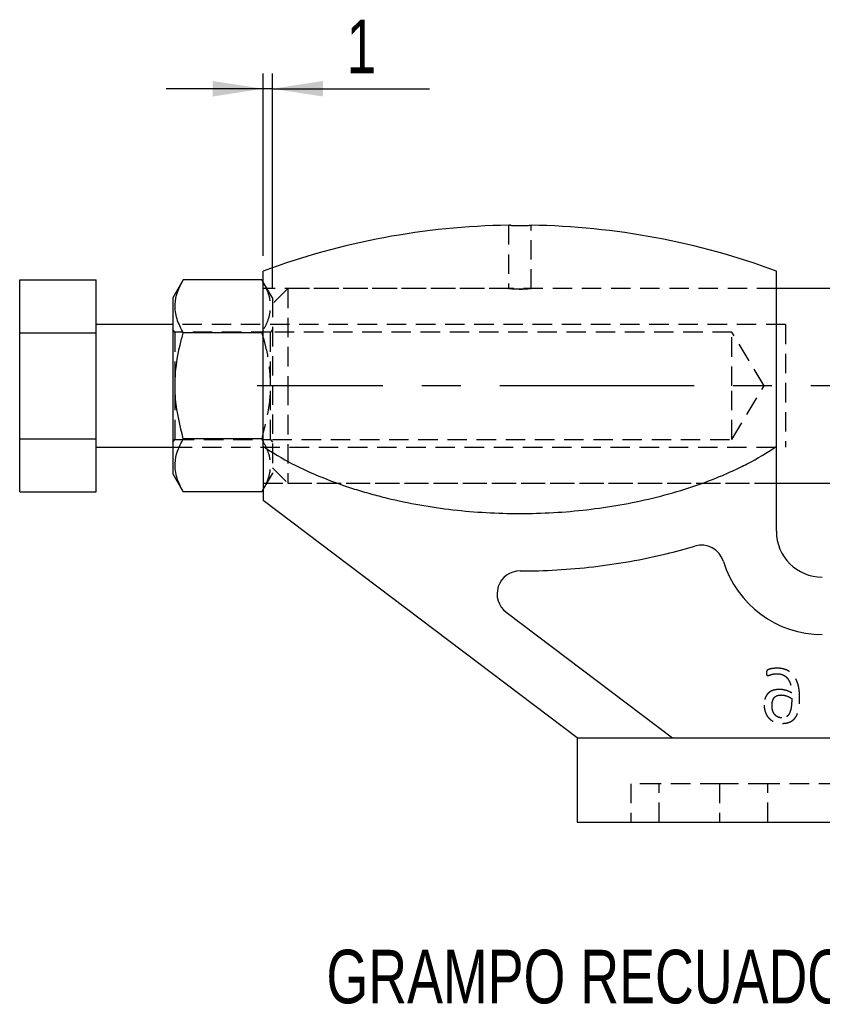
# Model space of a CAD drawing. Extents: x 79 to 812, y 8 to 551.
# Tile 1 of 31: x 86 to 190, y 52 to 181. Entities that reach past the tile are written whole.
import ezdxf

# ---------------------------------------------------------------- set-up
doc = ezdxf.new("R2010")
doc.units = 0
doc.header["$LTSCALE"] = 2
doc.linetypes.add('CENTERX2', pattern=[20.32, 12.7, -2.54, 2.54, -2.54])
doc.linetypes.add('HIDDEN', pattern=[1.905, 1.27, -0.635])
doc.layers.get('0').update_dxf_attribs({"linetype": 'CONTINUOUS'})
doc.styles.add('SLDTEXTSTYLE0', font='TXT', dxfattribs={"width": 0.75})
doc.dimstyles.new('SLDDIMSTYLE5', dxfattribs={"dimtxt": 7, "dimasz": 6.604, "dimexe": 0, "dimexo": 0.0625, "dimgap": 1.75, "dimtad": 1, "dimdec": 0, "dimrnd": 1e-09, "dimzin": 12, "dimtxsty": 'SLDTEXTSTYLE0', "dimsah": 1, "dimcen": 0.09, "dimazin": 3, "dimtfac": 1, "dimtmove": 0, "dimatfit": 3, "dimtolj": 1, "dimtzin": 12})

# ---------------------------------------------------------------- blocks, each defined once
blk = doc.blocks.new('_D_11')
at = {"color": 179, "linetype": 'CONTINUOUS'}
for p, q in [((117.31, 149.76), (117.31, 173.59)), ((118.5, 145.46), (118.5, 173.59)), ((117.31, 171.59), (104.61, 171.59)), ((118.5, 171.59), (117.31, 171.59)), ((118.5, 171.59), (139.03, 171.59))]:
    blk.add_line(p, q, dxfattribs=at)
for points in [[(117.31, 171.59), (110.71, 172.6), (110.71, 170.57)], [(118.5, 171.59), (125.11, 170.57), (125.11, 172.6)]]:
    blk.add_solid(points, dxfattribs=at)
at = {"color": 179, "linetype": 'CONTINUOUS', "insert": (128.17, 180.61, 0.1), "char_height": 7, "attachment_point": 1, "style": 'SLDTEXTSTYLE0'}
blk.add_mtext('1', dxfattribs=at)

msp = doc.modelspace()

# ---------------------------------------------------------------- linework, layer by layer
at = {"color": 7, "linetype": 'HIDDEN'}
for p, q in [((149.314, 153.7521), (149.314, 145.4623)), ((152.314, 145.4645), (152.314, 153.7525)), ((118.5043, 144.2645), (117.314, 146.3262)), ((149.3329, 145.4645), (117.314, 145.4645)), ((120.5043, 145.4645), (118.5043, 143.4645)), ((120.5043, 145.4645), (120.5043, 132.7645)), ((184.314, 145.4645), (120.5043, 145.4645)), ((184.314, 145.4645), (152.3139, 145.4645)), ((118.5043, 144.2645), (118.5043, 121.2645)), ((150.7293, 145.3773), (151.1433, 145.38)), ((185.5043, 140.7645), (105.5043, 140.7645)), ((185.5043, 140.7645), (185.5043, 124.7645)), ((105.7503, 139.7645), (105.5043, 140.1158)), ((105.7503, 139.7645), (105.7503, 125.7645)), ((118.2583, 139.7645), (105.7503, 139.7645)), ((118.5043, 140.1158), (118.2583, 139.7645)), ((118.2583, 125.7645), (118.2583, 139.7645)), ((178.5043, 139.7645), (118.5043, 139.7645)), ((178.5043, 132.7645), (178.5043, 139.7645)), ((182.7103, 132.7645), (178.5043, 139.7645)), ((120.5043, 132.7645), (120.5043, 120.0645)), ((178.5043, 125.7645), (178.5043, 132.7645)), ((178.5043, 125.7645), (182.7103, 132.7645)), ((105.5043, 125.4132), (105.7503, 125.7645)), ((105.7503, 125.7645), (118.2583, 125.7645)), ((118.2583, 125.7645), (118.5043, 125.4132)), ((118.5043, 125.7645), (178.5043, 125.7645)), ((105.5043, 124.7645), (185.5043, 124.7645)), ((117.314, 119.2029), (118.5043, 121.2645)), ((118.5043, 122.0645), (120.5043, 120.0645)), ((117.314, 120.0645), (184.314, 120.0645)), ((120.5043, 120.0645), (184.314, 120.0645)), ((165.314, 80.7645), (165.314, 75.7645)), ((169.0254, 80.7645), (165.314, 80.7645)), ((176.8947, 80.7645), (169.0254, 80.7645)), ((169.0254, 75.7645), (169.0254, 80.7645)), ((183.1833, 80.7645), (176.8947, 80.7645)), ((176.8947, 80.7645), (176.8947, 75.7645)), ((302.8809, 80.7645), (183.1833, 80.7645)), ((183.1833, 75.7645), (183.1833, 80.7645))]:
    msp.add_line(p, q, dxfattribs=at)
at = {"color": 7, "linetype": 'CONTINUOUS'}
for p, q in [((117.314, 124.8628), (117.314, 147.7645)), ((184.314, 124.8628), (184.314, 147.7645)), ((85.5043, 146.6209), (95.5043, 146.6209)), ((85.5043, 139.6927), (85.5043, 146.6209)), ((95.5043, 139.6927), (95.5043, 146.6209)), ((106.8647, 146.6209), (105.5043, 144.2645)), ((117.1438, 146.6209), (106.8647, 146.6209)), ((117.314, 146.3262), (117.1438, 146.6209)), ((117.1438, 146.6209), (117.314, 146.2419)), ((291.5043, 145.4645), (184.314, 145.4645)), ((105.5043, 144.2645), (105.5043, 121.2645)), ((105.5043, 140.7645), (95.5043, 140.7645)), ((85.5043, 139.6927), (95.5043, 139.6927)), ((85.5043, 125.8363), (85.5043, 139.6927)), ((95.5043, 125.8363), (95.5043, 139.6927)), ((117.1438, 139.6927), (106.8647, 139.6927)), ((117.314, 140.0586), (117.1438, 139.6927)), ((117.1438, 139.6927), (117.314, 139.043)), ((117.314, 126.7164), (117.1438, 125.8363)), ((85.5043, 125.8363), (95.5043, 125.8363)), ((85.5043, 118.9081), (85.5043, 125.8363)), ((95.5043, 118.9081), (95.5043, 125.8363)), ((117.1438, 125.8363), (106.8647, 125.8363)), ((117.1438, 125.8363), (117.314, 125.4573)), ((117.314, 124.8628), (117.314, 117.7645)), ((184.314, 113.7645), (184.314, 124.8628)), ((95.5043, 124.7645), (105.5043, 124.7645)), ((105.5043, 121.2645), (106.8647, 118.9081)), ((184.314, 120.0645), (281.6315, 120.0645)), ((85.5043, 118.9081), (95.5043, 118.9081)), ((117.1438, 118.9081), (106.8647, 118.9081)), ((117.314, 119.2739), (117.1438, 118.9081)), ((117.1438, 118.9081), (117.314, 119.2029)), ((158.314, 86.7645), (117.314, 117.7645)), ((149.032, 103.1851), (170.7496, 86.7645)), ((158.314, 86.7645), (158.314, 75.7645)), ((158.314, 86.7645), (192.1388, 86.7645)), ((158.314, 75.7645), (192.1388, 75.7645))]:
    msp.add_line(p, q, dxfattribs=at)
at = {"color": 179, "linetype": 'CENTERX2'}
msp.add_line((295.5043, 132.7645), (116.5043, 132.7645), dxfattribs=at)
at = {"color": 7, "linetype": 'CONTINUOUS'}
for centre, radius, start, end in [((150.814, 57.2437), 96.5208, 90.882292, 110.308533), ((150.814, 57.2437), 96.5208, 69.691467, 89.114241), ((190.314, 113.7645), 6, 180, 270), ((174.5309, 108.9538), 3, 16.951332, 106.673771), ((190.314, 113.7645), 13.5, 196.951332, 270), ((150.8413, 105.5781), 3, 90.018128, 232.907163)]:
    msp.add_arc(centre, radius, start, end, dxfattribs=at)
for points, knots in [([(149.3289, 153.752), (149.3243, 153.7523), (149.2995, 153.7537), (149.4226, 153.7467), (149.6929, 153.7336), (150.1036, 153.719), (150.5908, 153.7102), (151.1042, 153.7109), (151.5831, 153.7207), (151.9803, 153.7356), (152.229, 153.7481), (152.3367, 153.7541), (152.309, 153.7526), (152.3066, 153.7525)], [0, 0, 0, 0, 0.02439201, 0.13152541, 0.23869848, 0.34602065, 0.45336858, 0.56057976, 0.66770277, 0.77492549, 0.88227992, 0.98959148, 1, 1, 1, 1]), ([(106.8647, 139.6927), (106.5552, 140.2941), (105.9293, 141.5097), (105.7004, 143.3109), (106.0364, 145.0327), (106.587, 146.0883), (106.8647, 146.6209)], [0, 0, 0, 0, 0.26460755, 0.534953, 0.76534582, 1, 1, 1, 1]), ([(106.8647, 125.8363), (106.4471, 127.5427), (105.7493, 130.3937), (105.7755, 134.5498), (106.2524, 137.4561), (106.7177, 139.1556), (106.8647, 139.6927)], [0, 0, 0, 0, 0.37342808, 0.62389659, 0.88112873, 1, 1, 1, 1]), ([(106.8647, 118.9081), (106.5552, 119.5094), (105.9293, 120.7251), (105.7004, 122.5263), (106.0364, 124.2481), (106.587, 125.3037), (106.8647, 125.8363)], [0, 0, 0, 0, 0.26460754, 0.53495298, 0.76534583, 1, 1, 1, 1]), ([(117.314, 124.8628), (118.5297, 124.0087), (119.7965, 123.2658), (122.3937, 121.9181), (123.725, 121.3154), (126.4384, 120.2202), (127.8206, 119.7281), (129.9274, 119.0626), (130.635, 118.8531), (132.0509, 118.4601), (132.7605, 118.2761), (136.3158, 117.4155), (139.1838, 116.9145), (144.9621, 116.2456), (147.8726, 116.0785), (152.27, 116.0779), (153.7453, 116.12), (156.6734, 116.2885), (158.1289, 116.4146), (162.4698, 116.9183), (165.3299, 117.4199), (169.5645, 118.4447), (170.9668, 118.832), (173.7503, 119.709), (175.1317, 120.1983), (177.185, 121.0249), (177.8656, 121.3158), (179.2077, 121.9273), (179.8705, 122.2484), (181.8305, 123.2649), (183.1008, 124.0105), (184.314, 124.8628)], [0, 0, 0, 0, 0.0625, 0.0625, 0.125, 0.125, 0.1875, 0.1875, 0.21875, 0.21875, 0.25, 0.25, 0.375, 0.375, 0.5, 0.5, 0.5625, 0.5625, 0.625, 0.625, 0.75, 0.75, 0.8125, 0.8125, 0.875, 0.875, 0.90625, 0.90625, 0.9375, 0.9375, 1, 1, 1, 1]), ([(150.8404, 108.5781), (152.4384, 108.5786), (154.0446, 108.6249), (157.2479, 108.8092), (158.8497, 108.9479), (163.6217, 109.5017), (166.7821, 110.0549), (171.1694, 111.1166), (172.4214, 111.4537), (173.6701, 111.8277)], [0.200065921, 0.200065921, 0.200065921, 0.200065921, 0.262085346, 0.262085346, 0.324585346, 0.324585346, 0.449585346, 0.449585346, 0.499519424, 0.499519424, 0.499519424, 0.499519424])]:
    msp.add_open_spline(points, degree=3, knots=knots, dxfattribs=at)
at = {"color": 7, "linetype": 'HIDDEN'}
for points, knots in [([(149.6691, 153.7356), (149.6353, 153.737), (149.5525, 153.7404), (149.5111, 153.7426), (149.4866, 153.744)], [0, 0, 0, 0, 0.40839947, 1, 1, 1, 1]), ([(117.314, 146.2419), (117.5558, 145.7658), (118.11, 144.675), (118.3011, 143.0028), (118.0077, 141.4051), (117.526, 140.4702), (117.314, 140.0586)], [0, 0, 0, 0, 0.23486755, 0.53818815, 0.79668286, 1, 1, 1, 1]), ([(150.814, 145.3756), (150.6461, 145.3776), (150.3102, 145.3816), (149.8612, 145.4098), (149.5246, 145.4403), (149.3323, 145.4623), (149.3327, 145.4623), (149.3329, 145.4623)], [0, 0, 0, 0, 0.21381628, 0.42759926, 0.64231934, 0.85766211, 1, 1, 1, 1]), ([(152.3139, 145.4645), (152.2976, 145.4625), (152.2648, 145.4586), (152.009, 145.4307), (151.6311, 145.3998), (151.208, 145.3788), (150.9266, 145.3765), (150.814, 145.3756)], [0, 0, 0, 0, 0.2132083, 0.4265007, 0.64106384, 0.85626314, 1, 1, 1, 1]), ([(117.314, 139.043), (117.4009, 138.7216), (117.7944, 137.2658), (118.2225, 134.5801), (118.2807, 130.7223), (117.6556, 128.1321), (117.314, 126.7164)], [0, 0, 0, 0, 0.08000305, 0.36231006, 0.65146778, 1, 1, 1, 1]), ([(117.314, 125.4573), (117.5558, 124.9812), (118.11, 123.8904), (118.3011, 122.2182), (118.0077, 120.6204), (117.526, 119.6855), (117.314, 119.2739)], [0, 0, 0, 0, 0.23486755, 0.5381881, 0.79668273, 1, 1, 1, 1]), ([(183.03, 95.2675), (183.0297, 95.238), (183.0291, 95.1828), (183.0326, 95.1066), (183.0371, 95.0425), (183.0512, 94.9906), (183.0741, 94.9513), (183.1022, 94.9217), (183.1392, 94.9039), (183.1665, 94.9029), (183.1812, 94.9024)], [0, 0, 0, 0, 0.19871497, 0.37228942, 0.51393558, 0.63056329, 0.73095008, 0.81781247, 0.9018487, 1, 1, 1, 1]), ([(184.3939, 95.8675), (184.3258, 95.8661), (184.1883, 95.8634), (183.9838, 95.8449), (183.7861, 95.819), (183.6039, 95.7828), (183.4422, 95.7457), (183.3104, 95.6982), (183.2107, 95.6593), (183.1445, 95.6244), (183.1049, 95.5903), (183.0828, 95.5543), (183.0641, 95.5186), (183.0518, 95.4792), (183.0418, 95.4368), (183.0358, 95.3883), (183.0305, 95.3314), (183.0302, 95.29), (183.03, 95.2675)], [0, 0, 0, 0, 0.12229962, 0.246914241, 0.368335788, 0.480086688, 0.580234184, 0.665767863, 0.731367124, 0.772316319, 0.799574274, 0.823866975, 0.847541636, 0.871891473, 0.897574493, 0.925751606, 0.959563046, 1, 1, 1, 1]), ([(187.3535, 92.0072), (187.3508, 92.1579), (187.3452, 92.4614), (187.3088, 92.9167), (187.2416, 93.3674), (187.1538, 93.7341), (187.0614, 94.0161), (186.9814, 94.2205), (186.8885, 94.4176), (186.7869, 94.609), (186.6709, 94.7908), (186.5425, 94.9623), (186.3985, 95.1199), (186.2418, 95.2663), (186.0685, 95.3982), (185.8804, 95.5181), (185.6745, 95.6205), (185.4534, 95.7099), (185.2143, 95.7805), (184.9571, 95.8319), (184.6815, 95.8626), (184.4916, 95.8658), (184.3939, 95.8675)], [0, 0, 0, 0, 0.08172655, 0.16456248, 0.24749428, 0.32858335, 0.36866743, 0.4083478, 0.44749635, 0.48677853, 0.52573229, 0.56434062, 0.60282725, 0.64129631, 0.68048802, 0.72073518, 0.76208039, 0.80499937, 0.84988775, 0.89703975, 0.94705949, 1, 1, 1, 1]), ([(183.1812, 94.9024), (183.2049, 94.9049), (183.2605, 94.9106), (183.3514, 94.9417), (183.4624, 94.9827), (183.598, 95.0265), (183.7593, 95.0725), (183.9513, 95.1124), (184.1764, 95.1429), (184.3381, 95.1455), (184.4245, 95.1469)], [0, 0, 0, 0, 0.05605442, 0.13113634, 0.22496221, 0.33513565, 0.46621865, 0.61970925, 0.7966315, 1, 1, 1, 1]), ([(184.4245, 95.1469), (184.5051, 95.1446), (184.6614, 95.1402), (184.8872, 95.1004), (185.0962, 95.0374), (185.2861, 94.9453), (185.4587, 94.8336), (185.616, 94.7048), (185.755, 94.5561), (185.8797, 94.3924), (185.9844, 94.2103), (186.0792, 94.0171), (186.1557, 93.8082), (186.218, 93.587), (186.2649, 93.3561), (186.302, 93.1194), (186.3283, 92.8773), (186.3362, 92.7139), (186.3402, 92.6313)], [0, 0, 0, 0, 0.06804913, 0.13195022, 0.19313436, 0.25189575, 0.30957319, 0.36653277, 0.42325404, 0.4811499, 0.54004211, 0.60042097, 0.66277461, 0.72773952, 0.79437462, 0.86177831, 0.93011634, 1, 1, 1, 1]), ([(184.7253, 93.0881), (184.6357, 93.0863), (184.4629, 93.0828), (184.2149, 93.0548), (183.9894, 93.0044), (183.7848, 92.9373), (183.6007, 92.8516), (183.4351, 92.7511), (183.2868, 92.6371), (183.1597, 92.5048), (183.0476, 92.3614), (182.9538, 92.2041), (182.8784, 92.0342), (182.8195, 91.8534), (182.7743, 91.6634), (182.745, 91.4647), (182.7245, 91.2586), (182.7223, 91.1183), (182.7212, 91.0469)], [0, 0, 0, 0, 0.082035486, 0.158150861, 0.228064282, 0.293265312, 0.354981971, 0.41357988, 0.470241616, 0.525786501, 0.581070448, 0.636552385, 0.693026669, 0.750931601, 0.810467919, 0.871566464, 0.934678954, 1, 1, 1, 1]), ([(186.3402, 92.6313), (186.2911, 92.6591), (186.1891, 92.717), (186.0243, 92.7972), (185.8439, 92.8743), (185.6469, 92.9435), (185.4364, 93.0026), (185.212, 93.0493), (184.974, 93.084), (184.8096, 93.0867), (184.7253, 93.0881)], [0, 0, 0, 0, 0.09966149, 0.20728666, 0.32360589, 0.44616302, 0.57604525, 0.70964771, 0.85114335, 1, 1, 1, 1]), ([(183.7506, 90.952), (183.7529, 91.0546), (183.7574, 91.2512), (183.7962, 91.4893), (183.8413, 91.6631), (183.884, 91.7813), (183.9397, 91.8882), (184.004, 91.986), (184.08, 92.0729), (184.1668, 92.1506), (184.2666, 92.2154), (184.3775, 92.2713), (184.5008, 92.3141), (184.6369, 92.3471), (184.7871, 92.3635), (184.8915, 92.3661), (184.9457, 92.3675)], [0, 0, 0, 0, 0.14410354, 0.2761786, 0.33778317, 0.39644077, 0.4523926, 0.50673783, 0.56068971, 0.61407542, 0.67009319, 0.7273891, 0.78817227, 0.85324704, 0.92382344, 1, 1, 1, 1]), ([(184.9457, 92.3675), (185.009, 92.3655), (185.1363, 92.3617), (185.3249, 92.3325), (185.5109, 92.2918), (185.6903, 92.2326), (185.8642, 92.1643), (186.0286, 92.0836), (186.1837, 91.9969), (186.278, 91.9292), (186.3241, 91.8962)], [0, 0, 0, 0, 0.12842946, 0.25801748, 0.38617526, 0.51405154, 0.64040811, 0.7648615, 0.88512405, 1, 1, 1, 1]), ([(186.3241, 91.8962), (186.3234, 91.782), (186.3221, 91.5625), (186.3055, 91.2481), (186.2811, 90.9619), (186.2439, 90.7043), (186.1987, 90.4728), (186.1398, 90.2674), (186.0752, 90.0848), (185.9999, 89.9249), (185.9123, 89.789), (185.8167, 89.6724), (185.7106, 89.5761), (185.592, 89.5031), (185.4646, 89.4477), (185.3276, 89.4097), (185.1807, 89.3868), (185.0798, 89.3837), (185.0277, 89.3822)], [0, 0, 0, 0, 0.10744085, 0.20642539, 0.29606236, 0.37759062, 0.4511833, 0.51776167, 0.57839071, 0.63320917, 0.68357522, 0.73013571, 0.77478573, 0.81760944, 0.86052513, 0.90507248, 0.95101144, 1, 1, 1, 1]), ([(185.1129, 88.6616), (185.1843, 88.6626), (185.3236, 88.6646), (185.5257, 88.6861), (185.715, 88.7196), (185.892, 88.7657), (186.0554, 88.8275), (186.2092, 88.8987), (186.3512, 88.9818), (186.4836, 89.0761), (186.6041, 89.1824), (186.7141, 89.3003), (186.8125, 89.4301), (186.9012, 89.5706), (186.9799, 89.7227), (187.05, 89.8848), (187.1134, 90.0564), (187.187, 90.3037), (187.2595, 90.637), (187.3158, 91.0648), (187.347, 91.5252), (187.3513, 91.8431), (187.3535, 92.0072)], [0, 0, 0, 0, 0.04640818, 0.09058724, 0.13204613, 0.17138522, 0.20934897, 0.24554782, 0.28149883, 0.31624539, 0.35108984, 0.38588539, 0.42097336, 0.45687188, 0.49384379, 0.53226776, 0.57166093, 0.61281797, 0.69997848, 0.79325308, 0.89324662, 1, 1, 1, 1]), ([(182.7212, 91.0469), (182.7224, 90.9702), (182.7248, 90.8177), (182.7544, 90.5916), (182.7966, 90.3685), (182.8594, 90.1511), (182.9393, 89.9411), (183.039, 89.7433), (183.1577, 89.5576), (183.2956, 89.3854), (183.4549, 89.2288), (183.632, 89.0863), (183.8305, 88.9621), (184.0476, 88.8541), (184.285, 88.7663), (184.5433, 88.7063), (184.8212, 88.6687), (185.0136, 88.664), (185.1129, 88.6616)], [0, 0, 0, 0, 0.06041499, 0.11996062, 0.17933235, 0.23906928, 0.29787834, 0.3560366, 0.41319307, 0.47115481, 0.52937435, 0.58885257, 0.64976568, 0.71339982, 0.77952211, 0.84854645, 0.92181547, 1, 1, 1, 1]), ([(185.0277, 89.3822), (184.9745, 89.3835), (184.8712, 89.3859), (184.7221, 89.4127), (184.5841, 89.454), (184.4574, 89.5129), (184.3417, 89.5854), (184.2362, 89.6699), (184.1408, 89.7655), (184.0554, 89.8716), (183.9817, 89.9882), (183.9177, 90.1114), (183.8636, 90.2415), (183.8096, 90.424), (183.7596, 90.661), (183.7536, 90.8547), (183.7506, 90.952)], [0, 0, 0, 0, 0.07020518, 0.13634134, 0.19929512, 0.26013789, 0.32027164, 0.37922601, 0.43832061, 0.49827056, 0.55878266, 0.62023655, 0.68152699, 0.74448076, 0.87157195, 1, 1, 1, 1])]:
    msp.add_open_spline(points, degree=3, knots=knots, dxfattribs=at)

# ---------------------------------------------------------------- texts
at = {"color": 179, "linetype": 'CONTINUOUS', "insert": (125.5606, 59.0732), "char_height": 7, "attachment_point": 1, "style": 'SLDTEXTSTYLE0'}
msp.add_mtext('GRAMPO RECUADO', dxfattribs=at)

# ---------------------------------------------------------------- dimensions: what is measured, and where the dimension line sits
at = {"color": 179, "linetype": 'CONTINUOUS'}
dim = msp.add_linear_dim(base=(117.314, 171.586), p1=(118.5043, 143.4645), p2=(117.314, 147.7645), dimstyle='SLDDIMSTYLE5', dxfattribs=at)
dim.commit()
dim.dimension.update_dxf_attribs({"geometry": '_D_11', "text_midpoint": (133.6, 171.586), "dimtype": 160})

doc.saveas('drawing.dxf')
